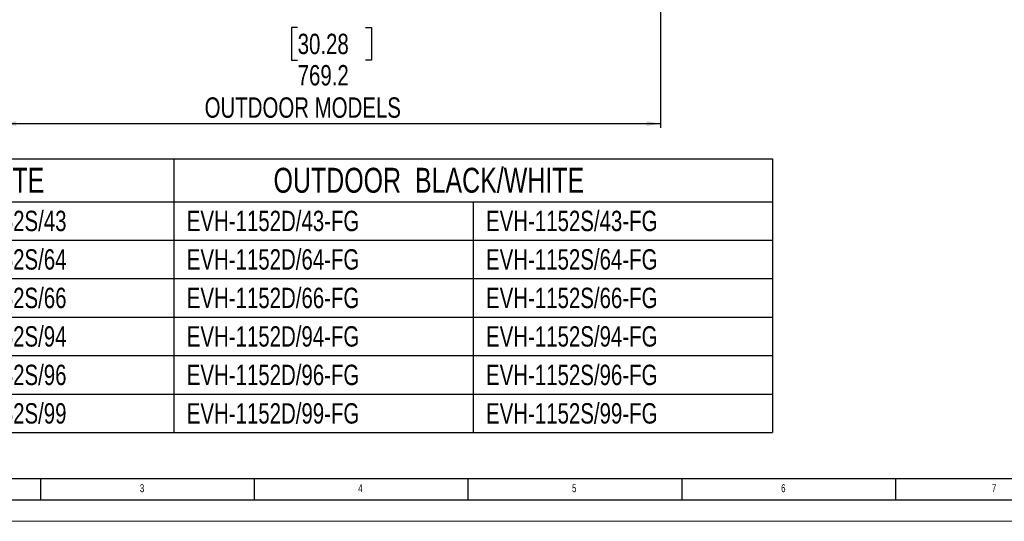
# Model space of a CAD drawing. Header units: millimetres. Extents: x 0 to 4205, y 0 to 2970.
# Tile 2 of 30: x 603 to 1754, y 0 to 586. Entities that reach past the tile are written whole.
import ezdxf

# ---------------------------------------------------------------- set-up
doc = ezdxf.new("R2010")
doc.units = ezdxf.units.MM
doc.header["$LTSCALE"] = 5
doc.layers.add('FORMAT', color=7, linetype='Continuous')
doc.layers.add('SLD-0', color=7, linetype='Continuous')
doc.styles.add('SLDTEXTSTYLE0', font='TXT', dxfattribs={"width": 0.75})
doc.dimstyles.new('SLDDIMSTYLE0', dxfattribs={"dimtxt": 23.8125, "dimasz": 16, "dimexe": 0, "dimexo": 0.0625, "dimgap": 5.953125, "dimtad": 0, "dimtih": 1, "dimtoh": 1, "dimdec": 1, "dimrnd": 1e-09, "dimzin": 12, "dimdsep": 46, "dimtxsty": 'SLDTEXTSTYLE0', "dimsah": 1, "dimcen": 0.09, "dimadec": 0, "dimazin": 3, "dimtfac": 1, "dimtdec": 1, "dimtofl": 0, "dimtmove": 0, "dimatfit": 3, "dimfxl": 1, "dimfrac": 2, "dimtolj": 1, "dimtzin": 12, "dimarcsym": 0})

# ---------------------------------------------------------------- blocks, each defined once
blk = doc.blocks.new('SW_TABLEANNOTATION_0')
at = {"layer": 'SLD-0', "color": 0}
for p, q in [((300, 0), (600, 0)), ((600, 0), (600, -50)), ((600, 0), (600, -50)), ((600, 0), (950, 0)), ((950, 0), (1300, 0)), ((1300, 0), (1300, -50)), ((300, -50), (600, -50)), ((600, -50), (600, -95)), ((600, -50), (950, -50)), ((950, -50), (950, -95)), ((950, -50), (1300, -50)), ((1300, -50), (1300, -95)), ((300, -95), (600, -95)), ((600, -95), (600, -140)), ((600, -95), (950, -95)), ((950, -95), (950, -140)), ((950, -95), (1300, -95)), ((1300, -95), (1300, -140)), ((300, -140), (600, -140)), ((600, -140), (600, -185)), ((600, -140), (950, -140)), ((950, -140), (950, -185)), ((950, -140), (1300, -140)), ((1300, -140), (1300, -185)), ((300, -185), (600, -185)), ((600, -185), (600, -230)), ((600, -185), (950, -185)), ((950, -185), (950, -230)), ((950, -185), (1300, -185)), ((1300, -185), (1300, -230)), ((300, -230), (600, -230)), ((600, -230), (600, -275)), ((600, -230), (950, -230)), ((950, -230), (950, -275)), ((950, -230), (1300, -230)), ((1300, -230), (1300, -275)), ((300, -275), (600, -275)), ((600, -275), (600, -320)), ((600, -275), (950, -275)), ((950, -275), (950, -320)), ((950, -275), (1300, -275)), ((1300, -275), (1300, -320)), ((300, -320), (600, -320)), ((600, -320), (950, -320)), ((950, -320), (1300, -320))]:
    blk.add_line(p, q, dxfattribs=at)
at = {"layer": 'SLD-0', "color": 0, "attachment_point": 1, "style": 'SLDTEXTSTYLE0'}
for s, insert, char_height in [('STANDARD/PI  BLACK/WHITE', (38.1, -10.4), 29.104), ('OUTDOOR  BLACK/WHITE', (716.4, -10.4), 29.104), ('EVH-1152S/43', (315, -60.6), 23.812), ('EVH-1152D/43-FG', (615, -60.6), 23.812), ('EVH-1152S/43-FG', (965, -60.6), 23.812), ('EVH-1152S/64', (315, -105.6), 23.812), ('EVH-1152D/64-FG', (615, -105.6), 23.812), ('EVH-1152S/64-FG', (965, -105.6), 23.812), ('EVH-1152S/66', (315, -150.6), 23.812), ('EVH-1152D/66-FG', (615, -150.6), 23.812), ('EVH-1152S/66-FG', (965, -150.6), 23.812), ('EVH-1152S/94', (315, -195.6), 23.812), ('EVH-1152D/94-FG', (615, -195.6), 23.812), ('EVH-1152S/94-FG', (965, -195.6), 23.812), ('EVH-1152S/96', (315, -240.6), 23.812), ('EVH-1152D/96-FG', (615, -240.6), 23.812), ('EVH-1152S/96-FG', (965, -240.6), 23.812), ('EVH-1152S/99', (315, -285.6), 23.812), ('EVH-1152D/99-FG', (615, -285.6), 23.812), ('EVH-1152S/99-FG', (965, -285.6), 23.812)]:
    blk.add_mtext(s, dxfattribs=dict(at, insert=insert, char_height=char_height))
blk = doc.blocks.new('_D_1')
at = {"layer": 'SLD-0', "color": 7, "transparency": 16777216}
for p, q in [((583.1, 606.6), (583.1, 459.9)), ((1352.3, 606.6), (1352.3, 459.9)), ((928, 577.2), (920.8, 577.2)), ((920.8, 577.2), (920.8, 539.3)), ((1007.2, 577.2), (1014.4, 577.2)), ((1014.4, 577.2), (1014.4, 539.3)), ((920.8, 539.3), (928, 539.3)), ((1014.4, 539.3), (1007.2, 539.3)), ((583.1, 464.9), (1352.3, 464.9))]:
    blk.add_line(p, q, dxfattribs=at)
for points in [[(583.1, 464.9), (599.1, 462.2), (599.1, 467.7)], [(1352.3, 464.9), (1336.3, 467.7), (1336.3, 462.2)]]:
    blk.add_solid(points, dxfattribs=at)
at = {"layer": 'SLD-0', "color": 7, "transparency": 16777216, "attachment_point": 1, "style": 'SLDTEXTSTYLE0'}
for s, insert, char_height in [('30.28', (928, 570), 23.81), ('769.2', (928, 533.4), 23.81), ('OUTDOOR MODELS', (819.2, 495.6), 23.812)]:
    blk.add_mtext(s, dxfattribs=dict(at, insert=insert, char_height=char_height))

msp = doc.modelspace()

# ---------------------------------------------------------------- linework, layer by layer
at = {"color": 7, "linetype": 'Continuous', "lineweight": 18}
msp.add_line((0.000021, 0.00005), (4205.000021, 0.00005), dxfattribs=at)
at = {"layer": 'FORMAT'}
for p, q in [((100.000021, 50.00005), (4155.000021, 50.00005)), ((627.500021, 25.00005), (627.500021, 50.00005)), ((877.500021, 25.00005), (877.500021, 50.00005)), ((1127.500021, 25.00005), (1127.500021, 50.00005)), ((1377.500021, 25.00005), (1377.500021, 50.00005)), ((1627.500021, 25.00005), (1627.500021, 50.00005)), ((75.000021, 25.00005), (4180.000021, 25.00005))]:
    msp.add_line(p, q, dxfattribs=at)

# ---------------------------------------------------------------- block references
at = {"layer": 'SLD-0'}
msp.add_blockref('SW_TABLEANNOTATION_0', (183.344229, 423.664789), dxfattribs=at)

# ---------------------------------------------------------------- texts
at = {"layer": 'FORMAT', "char_height": 9.260417, "attachment_point": 1, "style": 'SLDTEXTSTYLE0'}
for s, insert in [('3', (743.42866, 43.340157)), ('4', (998.823254, 43.340157)), ('5', (1248.823254, 43.340157)), ('6', (1493.42866, 43.340157)), ('7', (1739.832263, 43.340157))]:
    msp.add_mtext(s, dxfattribs=dict(at, insert=insert))

# ---------------------------------------------------------------- dimensions: what is measured, and where the dimension line sits
at = {"layer": 'SLD-0', "color": 7}
dim = msp.add_linear_dim(base=(1352.294588, 523.441029), p1=(583.071552, 611.612345), p2=(1352.294588, 611.612345), angle=0, text='<>\\POUTDOOR MODELS', dimstyle='SLDDIMSTYLE0', dxfattribs=at)
dim.commit()
dim.dimension.update_dxf_attribs({"geometry": '_D_1', "text_midpoint": (967.586677, 523.441029), "dimtype": 160})

doc.saveas('drawing.dxf')
